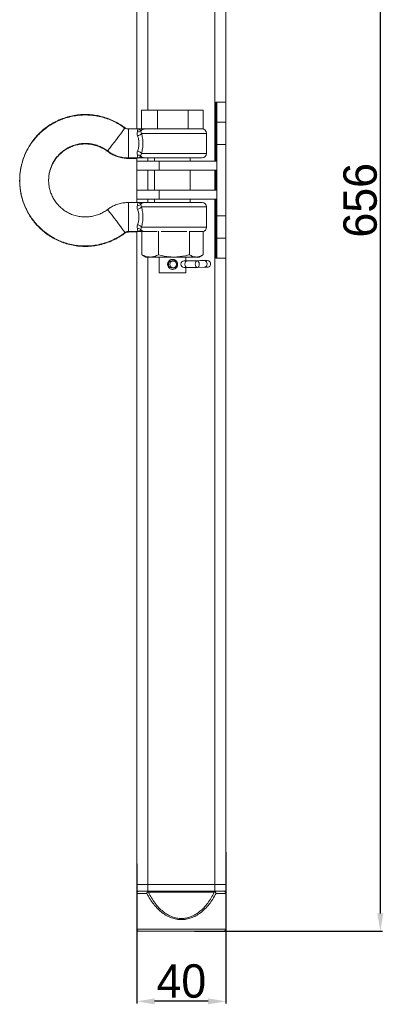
# Model space of a CAD drawing. Header units: millimetres. Extents: x -1479 to 29, y -206 to 677.
# Tile 1 of 7: x -1479 to -1316, y -206 to 236. Entities that reach past the tile are written whole.
import ezdxf

# ---------------------------------------------------------------- set-up
doc = ezdxf.new("R2010")
doc.units = ezdxf.units.MM
doc.header["$PDSIZE"] = -1
doc.dimstyles.new('ISO-25', dxfattribs={"dimtxt": 2.5, "dimasz": 2.5, "dimexe": 1.25, "dimexo": 0.625, "dimtad": 1, "dimtxsty": 'Standard', "dimcen": 2.5, "dimadec": 0, "dimazin": 0, "dimtfac": 1, "dimtmove": 0, "dimatfit": 3, "dimfxl": 0, "dimarcsym": 0})

# ---------------------------------------------------------------- blocks, each defined once
blk = doc.blocks.new('*D5')
at = {"color": 0, "lineweight": -2}
for p, q in [((-1394.99, 482.48), (-1316.42, 482.48)), ((-1317.42, -165.52), (-1317.42, 474.48)), ((-1400.87, -173.52), (-1316.42, -173.52))]:
    blk.add_line(p, q, dxfattribs=at)
at = {"color": 0}
for points in [[(-1318.75, 474.48), (-1316.08, 474.48), (-1317.42, 482.48)], [(-1318.75, -165.52), (-1316.08, -165.52), (-1317.42, -173.52)]]:
    blk.add_solid(points, dxfattribs=at)
at = {"layer": 'Defpoints', "color": 0}
for p in [(-1395.99, 482.48), (-1317.42, 482.48), (-1401.87, -173.52)]:
    blk.add_point(p, dxfattribs=at)
at = {"color": 0, "insert": (-1326.44, 154.48), "char_height": 15, "attachment_point": 5, "rotation": 90}
blk.add_mtext('656', dxfattribs=at)
blk = doc.blocks.new('*D6')
at = {"color": 0, "lineweight": -2}
for p, q in [((-1386.82, -138.1), (-1386.82, -205.96)), ((-1426.82, -143.21), (-1426.82, -205.96)), ((-1394.82, -204.96), (-1418.82, -204.96))]:
    blk.add_line(p, q, dxfattribs=at)
at = {"color": 0}
for points in [[(-1418.82, -203.63), (-1418.82, -206.3), (-1426.82, -204.96)], [(-1394.82, -203.63), (-1394.82, -206.3), (-1386.82, -204.96)]]:
    blk.add_solid(points, dxfattribs=at)
at = {"layer": 'Defpoints', "color": 0}
for p in [(-1386.82, -137.1), (-1426.82, -142.21), (-1426.82, -204.96)]:
    blk.add_point(p, dxfattribs=at)
at = {"color": 0, "insert": (-1406.82, -195.94), "char_height": 15, "attachment_point": 5}
blk.add_mtext('40', dxfattribs=at)

msp = doc.modelspace()

# ---------------------------------------------------------------- linework, layer by layer
at = {"color": 7, "linetype": 'Continuous', "lineweight": 15}
for p, q in [((-1426.82, 479.48), (-1426.82, 186.48)), ((-1386.82, 479.48), (-1386.82, 198.48)), ((-1424.67, 186.48), (-1424.67, 194.98)), ((-1417.6, 194.98), (-1424.67, 194.98)), ((-1417.6, 186.48), (-1417.6, 194.98)), ((-1403.75, 194.98), (-1417.6, 194.98)), ((-1403.75, 186.48), (-1403.75, 194.98)), ((-1396.96, 194.98), (-1403.75, 194.98)), ((-1396.96, 186.48), (-1396.96, 194.98)), ((-1391.32, 198.48), (-1390.82, 198.48)), ((-1391.32, 171.98), (-1391.32, 198.48)), ((-1386.82, 198.48), (-1390.82, 198.48)), ((-1390.82, 198.48), (-1390.82, 189.48)), ((-1386.82, 198.48), (-1386.82, 189.48)), ((-1426.17, 186.48), (-1430.63, 186.48)), ((-1417.6, 186.48), (-1423.3, 186.48)), ((-1403.75, 186.48), (-1417.6, 186.48)), ((-1396.96, 186.48), (-1403.75, 186.48)), ((-1386.82, 189.48), (-1390.82, 189.48)), ((-1390.82, 189.48), (-1390.82, 179.48)), ((-1386.82, 189.48), (-1386.82, 179.48)), ((-1395.47, 175.48), (-1395.47, 184.48)), ((-1386.82, 179.48), (-1390.82, 179.48)), ((-1390.82, 179.48), (-1390.82, 147.48)), ((-1386.82, 179.48), (-1386.82, 147.48)), ((-1430.64, 173.26), (-1426.82, 173.26)), ((-1430.63, 173.48), (-1426.17, 173.48)), ((-1426.82, 173.48), (-1426.82, 171.98)), ((-1418.82, 173.48), (-1418.82, 171.98)), ((-1402.82, 171.98), (-1402.82, 173.48)), ((-1426.82, 167.98), (-1426.82, 171.98)), ((-1416.82, 171.98), (-1426.82, 171.98)), ((-1416.82, 167.98), (-1426.82, 167.98)), ((-1426.82, 167.98), (-1426.82, 158.98)), ((-1418.82, 167.98), (-1418.82, 158.98)), ((-1416.82, 167.98), (-1416.82, 171.98)), ((-1390.82, 171.98), (-1416.82, 171.98)), ((-1390.82, 167.98), (-1416.82, 167.98)), ((-1402.82, 158.98), (-1402.82, 167.98)), ((-1391.32, 158.98), (-1391.32, 167.98)), ((-1390.82, 167.98), (-1390.82, 171.98)), ((-1426.82, 154.98), (-1426.82, 158.98)), ((-1416.82, 158.98), (-1426.82, 158.98)), ((-1416.82, 154.98), (-1426.82, 154.98)), ((-1426.82, 154.98), (-1426.82, 153.48)), ((-1418.82, 154.98), (-1418.82, 153.48)), ((-1416.82, 154.98), (-1416.82, 158.98)), ((-1390.82, 158.98), (-1416.82, 158.98)), ((-1390.82, 154.98), (-1416.82, 154.98)), ((-1402.82, 153.48), (-1402.82, 154.98)), ((-1391.32, 128.48), (-1391.32, 154.98)), ((-1390.82, 154.98), (-1390.82, 158.98)), ((-1426.17, 153.48), (-1430.63, 153.48)), ((-1395.47, 142.48), (-1395.47, 151.48)), ((-1386.82, 147.48), (-1390.82, 147.48)), ((-1390.82, 147.48), (-1390.82, 137.49)), ((-1386.82, 147.48), (-1386.82, 137.49)), ((-1430.64, 140.26), (-1426.82, 140.26)), ((-1430.63, 140.48), (-1426.17, 140.48)), ((-1426.82, 140.48), (-1426.82, -152.52)), ((-1424.65, 140.48), (-1424.65, 130.07)), ((-1417.06, 140.55), (-1417.06, 130.07)), ((-1403.23, 140.55), (-1403.23, 130.07)), ((-1396.98, 140.54), (-1396.98, 130.07)), ((-1386.82, 137.49), (-1390.82, 137.49)), ((-1390.82, 137.49), (-1390.82, 128.48)), ((-1386.82, 137.49), (-1386.82, 128.48)), ((-1424.65, 130.07), (-1424.26, 129.87)), ((-1424.28, 129.84), (-1422.82, 129)), ((-1420.86, 129), (-1422.82, 129)), ((-1410.14, 129), (-1420.86, 129)), ((-1418.82, 129), (-1418.82, 128.98)), ((-1418.82, 128.98), (-1410.72, 128.98)), ((-1416.82, 128.98), (-1416.82, 121.98)), ((-1410.72, 128.98), (-1402.82, 128.98)), ((-1400.11, 129), (-1410.14, 129)), ((-1404.82, 127.3), (-1404.82, 128.98)), ((-1402.82, 128.98), (-1402.82, 129)), ((-1398.82, 129), (-1400.11, 129)), ((-1398.82, 129), (-1397.36, 129.84)), ((-1390.82, 128.48), (-1391.32, 128.48)), ((-1386.82, 128.48), (-1390.82, 128.48)), ((-1386.82, 128.48), (-1386.82, -152.52)), ((-1410.49, 127.23), (-1411.16, 127.23)), ((-1411.16, 124.23), (-1410.49, 124.23)), ((-1401.98, 127.34), (-1405.43, 127.3)), ((-1396.54, 127.41), (-1404.82, 127.31)), ((-1401.98, 127.34), (-1404.82, 127.31)), ((-1404.82, 121.98), (-1404.82, 124.3)), ((-1399.69, 127.36), (-1404.35, 127.31)), ((-1404.32, 124.31), (-1399.66, 124.36)), ((-1401.74, 127.34), (-1401.82, 127.34)), ((-1399.58, 124.37), (-1396.5, 124.41)), ((-1395.15, 124.43), (-1395.14, 124.43)), ((-1416.82, 121.98), (-1410.75, 121.98)), ((-1410.75, 121.98), (-1404.82, 121.98)), ((-1426.82, -155.52), (-1426.82, -152.52)), ((-1426.82, -152.52), (-1421.82, -152.52)), ((-1421.82, -152.52), (-1421.82, -155.52)), ((-1391.82, -152.52), (-1421.82, -152.52)), ((-1406.82, -152.52), (-1421.82, -152.52)), ((-1391.82, -152.52), (-1406.82, -152.52)), ((-1391.82, -155.52), (-1391.82, -152.52)), ((-1391.82, -152.52), (-1386.82, -152.52)), ((-1386.82, -152.52), (-1386.82, -155.52)), ((-1421.82, -155.52), (-1426.82, -155.52)), ((-1426.82, -156.52), (-1426.82, -172.52)), ((-1421.94, -155.82), (-1421.6, -156)), ((-1391.82, -155.52), (-1421.82, -155.52)), ((-1421.6, -156), (-1392.03, -156)), ((-1392.03, -156), (-1391.69, -155.82)), ((-1386.82, -155.52), (-1391.82, -155.52)), ((-1386.82, -172.52), (-1386.82, -156.52)), ((-1425.31, -173.52), (-1388.32, -173.52))]:
    msp.add_line(p, q, dxfattribs=at)
at = {"color": 8, "linetype": 'Continuous', "lineweight": 15}
for p, q in [((-1421.82, 479.48), (-1421.82, 194.98)), ((-1391.82, 479.48), (-1391.82, 171.98)), ((-1395.47, 184.48), (-1424.7, 184.48)), ((-1395.47, 175.48), (-1424.7, 175.48)), ((-1421.82, 173.48), (-1421.82, 171.98)), ((-1421.82, 167.98), (-1421.82, 158.98)), ((-1391.82, 167.98), (-1391.82, 158.98)), ((-1421.82, 154.98), (-1421.82, 153.48)), ((-1391.82, 154.98), (-1391.82, -152.52)), ((-1395.47, 151.48), (-1424.7, 151.48)), ((-1395.47, 142.48), (-1424.7, 142.48)), ((-1421.82, 129), (-1421.82, -152.52)), ((-1422.38, -156.52), (-1426.82, -156.52)), ((-1386.82, -156.52), (-1391.26, -156.52)), ((-1426.82, -172.52), (-1406.82, -172.52)), ((-1406.82, -172.52), (-1386.82, -172.52))]:
    msp.add_line(p, q, dxfattribs=at)
at = {"color": 7, "linetype": 'Continuous', "lineweight": 15, "flags": 128}
for points in [[(-1409.32, 127.26), (-1409.43, 127.26), (-1410.38, 127.24), (-1410.97, 127.24), (-1411.17, 127.23)], [(-1410.31, 124.24), (-1409.39, 124.26), (-1409.34, 124.26)], [(-1404.35, 127.31), (-1404.62, 127.31), (-1404.87, 127.3), (-1405.08, 127.3), (-1405.26, 127.3), (-1405.4, 127.3), (-1405.5, 127.3), (-1405.56, 127.29), (-1405.58, 127.29)], [(-1405.54, 124.29), (-1405.52, 124.29), (-1405.46, 124.3), (-1405.36, 124.3), (-1405.22, 124.3), (-1405.04, 124.3), (-1404.83, 124.3), (-1404.59, 124.31), (-1404.32, 124.31)], [(-1395.38, 127.42), (-1395.97, 127.42), (-1396.92, 127.41), (-1398.19, 127.39), (-1399.7, 127.37), (-1401.39, 127.35), (-1403.17, 127.33), (-1404.82, 127.31)], [(-1398.79, 125.88), (-1398.85, 125.3), (-1399.04, 124.81), (-1399.32, 124.48), (-1399.66, 124.36), (-1400, 124.47), (-1400.29, 124.8), (-1400.49, 125.28), (-1400.56, 125.85), (-1400.5, 126.43), (-1400.31, 126.92), (-1400.03, 127.25), (-1399.69, 127.36), (-1399.35, 127.25), (-1399.06, 126.93), (-1398.86, 126.45), (-1398.79, 125.88)], [(-1395.38, 127.42), (-1395.18, 127.43), (-1395.2, 127.43), (-1395.26, 127.42), (-1395.37, 127.42), (-1395.52, 127.42), (-1395.72, 127.42), (-1395.95, 127.42), (-1396.23, 127.41), (-1396.54, 127.41)], [(-1396.5, 124.41), (-1396.19, 124.41), (-1395.92, 124.42), (-1395.68, 124.42), (-1395.49, 124.42), (-1395.34, 124.42), (-1395.23, 124.43), (-1395.16, 124.43), (-1395.14, 124.43)]]:
    msp.add_lwpolyline(points, dxfattribs=at)
at = {"color": 8, "linetype": 'Continuous', "lineweight": 15, "flags": 128}
for points in [[(-1405.22, 125.8), (-1405.16, 126.37), (-1404.97, 126.86), (-1404.69, 127.19), (-1404.35, 127.31), (-1404.35, 127.31)], [(-1404.32, 124.31), (-1404.66, 124.42), (-1404.95, 124.74), (-1405.15, 125.22), (-1405.22, 125.8)], [(-1401.98, 127.34), (-1401.98, 127.34), (-1401.9, 127.34)]]:
    msp.add_lwpolyline(points, dxfattribs=at)
at = {"color": 7, "linetype": 'Continuous', "lineweight": 15}
msp.add_circle((-1410.49, 125.73), 1.5, dxfattribs=at)
at = {"color": 8, "linetype": 'Continuous', "lineweight": 15}
for centre, radius, start, end in [((-1628.9, 328), 242.06, 321.2942, 324.3717), ((-1627.18, 179.98), 196.65, 358.1061, 1.8944), ((-1631.76, -3.21), 245.66, 35.6515, 38.6838), ((-1627.44, 146.98), 196.92, 358.1088, 1.892), ((-1411.16, 125.73), 1.5, 90.0134, 180.6814), ((-1411.16, 125.73), 1.5, 180.6881, 269.998), ((-1396.65, 126.04), 1.38, 355.2455, 85.508), ((-1396.66, 125.79), 1.39, 276.5138, 5.5133)]:
    msp.add_arc(centre, radius, start, end, dxfattribs=at)
at = {"color": 7, "linetype": 'Continuous', "lineweight": 15}
for centre, radius, start, end in [((-1397.47, 184.48), 2, 0, 90), ((-1397.47, 175.48), 2, 270, 0), ((-1397.47, 151.48), 2, 0, 90), ((-1397.47, 142.48), 2, 272.6306, 0), ((-1411.16, 125.73), 1.5, 90.6899, 270.6898), ((-1410.89, 125.73), 2.25, 269.9293, 90.0707), ((-1405.56, 125.79), 1.5, 90.6899, 270.6898), ((-1404.61, 57.6), 69.7, 90.6693, 90.794), ((-1401.06, 51.07), 76.28, 90.5751, 90.6962), ((-1403.34, 238.77), 111.44, 270.7039, 270.7819), ((-1395.16, 125.93), 1.5, 270.6895, 90.6902), ((-1425.82, -156.52), 1, 90, 180), ((-1387.82, -156.52), 1, 0, 90), ((-1425.82, -172.52), 1, 180, 270), ((-1387.82, -172.52), 1, 270, 0)]:
    msp.add_arc(centre, radius, start, end, dxfattribs=at)
for points, knots in [([(-1432.15, 186.76), (-1432.86, 187.28), (-1434.35, 188.36), (-1436.8, 189.71), (-1439.47, 190.89), (-1442.27, 191.79), (-1445.18, 192.42), (-1448.17, 192.76), (-1451.2, 192.79), (-1454.26, 192.5), (-1457.31, 191.89), (-1460.31, 190.95), (-1463.12, 189.73), (-1465.72, 188.26), (-1468.08, 186.61), (-1470.27, 184.73), (-1472.25, 182.66), (-1474.02, 180.42), (-1475.56, 178.03), (-1476.84, 175.55), (-1477.85, 173.03), (-1478.57, 170.64), (-1479.02, 168.52), (-1479.3, 166.55), (-1479.45, 164.84), (-1479.46, 163.7), (-1479.47, 163.26)], [0, 0, 0, 0, 0.040112, 0.084007, 0.128423, 0.173337, 0.21873, 0.2646, 0.310949, 0.357791, 0.405153, 0.453076, 0.50162, 0.54566, 0.589644, 0.633544, 0.677328, 0.720936, 0.764268, 0.80712, 0.849023, 0.888606, 0.921331, 0.947991, 0.979859, 1, 1, 1, 1]), ([(-1432.15, 186.98), (-1432.86, 187.5), (-1434.34, 188.57), (-1436.8, 189.93), (-1439.47, 191.1), (-1442.27, 192.01), (-1445.17, 192.64), (-1448.16, 192.98), (-1451.2, 193.01), (-1454.26, 192.72), (-1457.31, 192.11), (-1460.31, 191.17), (-1463.12, 189.95), (-1465.72, 188.48), (-1468.08, 186.83), (-1470.26, 184.95), (-1472.25, 182.88), (-1474.02, 180.64), (-1475.55, 178.25), (-1476.83, 175.77), (-1477.85, 173.24), (-1478.56, 170.85), (-1479.01, 168.74), (-1479.3, 166.77), (-1479.44, 165.06), (-1479.46, 163.92), (-1479.46, 163.48)], [0, 0, 0, 0, 0.040113, 0.084007, 0.128423, 0.173336, 0.21873, 0.264598, 0.310947, 0.357789, 0.405151, 0.453074, 0.501618, 0.545659, 0.589642, 0.633543, 0.677326, 0.720935, 0.764267, 0.807119, 0.849022, 0.888605, 0.921331, 0.94799, 0.979859, 1, 1, 1, 1]), ([(-1430.64, 186.51), (-1430.72, 186.5), (-1431.11, 186.47), (-1431.66, 186.64), (-1432.01, 186.93), (-1432.13, 187.02)], [0, 0, 0, 0, 0.152529, 0.727243, 1, 1, 1, 1]), ([(-1426.59, 185.2), (-1426.54, 185.39), (-1426.45, 185.77), (-1426.42, 186.33), (-1426.27, 186.42), (-1426.17, 186.48)], [0, 0, 0, 0, 0.248834, 0.498938, 1, 1, 1, 1]), ([(-1426.59, 185.2), (-1426.25, 185.2), (-1425.64, 185.2), (-1425.21, 185.51), (-1425.03, 185.64)], [0, 0, 0, 0, 0.558986, 1, 1, 1, 1]), ([(-1425.03, 185.64), (-1425.26, 185.88), (-1425.69, 186.33), (-1426.02, 186.43), (-1426.17, 186.48)], [0, 0, 0, 0, 0.543857, 1, 1, 1, 1]), ([(-1423.48, 186.48), (-1423.7, 186.48), (-1424.15, 186.48), (-1425.2, 186.48), (-1425.85, 186.48), (-1426.17, 186.48)], [0, 0, 0, 0, 0.324632, 0.666613, 1, 1, 1, 1]), ([(-1423.48, 186.48), (-1423.63, 186.47), (-1423.93, 186.45), (-1424.36, 186.28), (-1424.74, 186.01), (-1424.93, 185.77), (-1425.03, 185.64)], [0, 0, 0, 0, 0.25, 0.499989, 0.749994, 1, 1, 1, 1]), ([(-1424.7, 184.48), (-1424.8, 184.7), (-1425, 185.16), (-1425.02, 185.48), (-1425.03, 185.64)], [0, 0, 0, 0, 0.486199, 1, 1, 1, 1]), ([(-1403.92, 186.48), (-1404.05, 186.48), (-1404.81, 186.48), (-1406.39, 186.48), (-1408.58, 186.48), (-1410.85, 186.48), (-1413.18, 186.48), (-1415.51, 186.48), (-1417.73, 186.48), (-1419.71, 186.48), (-1421.36, 186.48), (-1422.66, 186.48), (-1423.21, 186.48), (-1423.48, 186.48)], [0, 0, 0, 0, 0.019412, 0.11718, 0.21044, 0.303701, 0.401469, 0.502491, 0.60522, 0.707951, 0.808971, 0.906739, 1, 1, 1, 1]), ([(-1397.47, 186.48), (-1397.5, 186.48), (-1397.55, 186.48), (-1398.14, 186.48), (-1399.12, 186.48), (-1400.52, 186.48), (-1402.02, 186.48), (-1403.14, 186.48), (-1403.57, 186.48)], [0, 0, 0, 0, 0.16613, 0.340288, 0.520242, 0.703241, 0.88624, 1, 1, 1, 1]), ([(-1426.53, 183.42), (-1426.62, 183.76), (-1426.81, 184.42), (-1426.66, 184.94), (-1426.59, 185.2)], [0, 0, 0, 0, 0.500217, 1, 1, 1, 1]), ([(-1426.53, 183.42), (-1426.31, 183.48), (-1425.87, 183.6), (-1425.33, 183.88), (-1424.93, 184.18), (-1424.78, 184.38), (-1424.7, 184.48)], [0, 0, 0, 0, 0.279783, 0.559557, 0.779762, 1, 1, 1, 1]), ([(-1426.53, 176.54), (-1426.35, 177.07), (-1426, 178.13), (-1425.8, 179.98), (-1426, 181.84), (-1426.35, 182.89), (-1426.53, 183.42)], [0, 0, 0, 0, 0.251543, 0.500001, 0.748458, 1, 1, 1, 1]), ([(-1424.7, 175.48), (-1424.54, 176.18), (-1424.22, 177.59), (-1424.05, 179.98), (-1424.22, 182.37), (-1424.54, 183.78), (-1424.7, 184.48)], [0, 0, 0, 0, 0.247692, 0.500002, 0.752316, 1, 1, 1, 1]), ([(-1466.47, 163.26), (-1466.44, 164.03), (-1466.4, 165.12), (-1466.12, 166.71), (-1465.78, 168.06), (-1465.22, 169.63), (-1464.46, 171.23), (-1463.47, 172.81), (-1462.26, 174.33), (-1460.84, 175.73), (-1459.21, 176.98), (-1457.4, 178.05), (-1455.43, 178.89), (-1453.32, 179.47), (-1451.11, 179.78), (-1448.84, 179.78), (-1446.55, 179.46), (-1444.36, 178.84), (-1442.33, 177.93), (-1440.89, 177.11), (-1440.18, 176.52), (-1440.02, 176.39)], [0, 0, 0, 0, 0.0629752, 0.08894, 0.1320568, 0.1770874, 0.2256417, 0.2766128, 0.3295697, 0.3841784, 0.4402113, 0.4975137, 0.555987, 0.6155731, 0.6762544, 0.7380515, 0.8010262, 0.8652973, 0.9241975, 0.9829607, 1, 1, 1, 1]), ([(-1466.46, 163.48), (-1466.43, 164.25), (-1466.39, 165.34), (-1466.12, 166.93), (-1465.78, 168.28), (-1465.22, 169.85), (-1464.45, 171.45), (-1463.47, 173.03), (-1462.26, 174.54), (-1460.84, 175.95), (-1459.21, 177.2), (-1457.4, 178.27), (-1455.42, 179.1), (-1453.32, 179.69), (-1451.11, 179.99), (-1448.84, 180), (-1446.55, 179.68), (-1444.36, 179.06), (-1442.33, 178.15), (-1440.89, 177.33), (-1440.18, 176.74), (-1440.02, 176.61)], [0, 0, 0, 0, 0.062974, 0.088938, 0.132053, 0.177083, 0.225635, 0.276605, 0.32956, 0.384167, 0.440198, 0.497501, 0.555972, 0.615559, 0.676242, 0.738039, 0.801015, 0.865289, 0.92419, 0.982954, 1, 1, 1, 1]), ([(-1439.98, 176.65), (-1439.62, 176.38), (-1438.73, 175.7), (-1437.1, 174.86), (-1435.16, 174.1), (-1433.08, 173.65), (-1431.55, 173.45), (-1430.73, 173.5), (-1430.64, 173.5)], [0, 0, 0, 0, 0.133519, 0.336449, 0.54367, 0.755009, 0.970455, 1, 1, 1, 1]), ([(-1439.98, 176.44), (-1439.63, 176.16), (-1438.73, 175.48), (-1437.11, 174.64), (-1435.16, 173.88), (-1433.08, 173.43), (-1431.55, 173.23), (-1430.74, 173.28), (-1430.64, 173.28)], [0, 0, 0, 0, 0.133511, 0.336444, 0.543664, 0.755006, 0.970453, 1, 1, 1, 1]), ([(-1426.59, 174.77), (-1426.66, 175.03), (-1426.81, 175.54), (-1426.62, 176.21), (-1426.53, 176.54)], [0, 0, 0, 0, 0.499773, 1, 1, 1, 1]), ([(-1426.17, 173.48), (-1426.26, 173.54), (-1426.43, 173.66), (-1426.53, 174.4), (-1426.59, 174.77)], [0, 0, 0, 0, 0.501944, 1, 1, 1, 1]), ([(-1426.59, 174.77), (-1426.25, 174.77), (-1425.64, 174.77), (-1425.21, 174.46), (-1425.03, 174.32)], [0, 0, 0, 0, 0.558982, 1, 1, 1, 1]), ([(-1426.53, 176.54), (-1426.31, 176.49), (-1425.87, 176.37), (-1425.33, 176.09), (-1424.93, 175.79), (-1424.78, 175.58), (-1424.7, 175.48)], [0, 0, 0, 0, 0.279782, 0.559559, 0.779757, 1, 1, 1, 1]), ([(-1426.17, 173.48), (-1426.02, 173.53), (-1425.69, 173.64), (-1425.26, 174.08), (-1425.03, 174.32)], [0, 0, 0, 0, 0.456145, 1, 1, 1, 1]), ([(-1426.17, 173.48), (-1425.85, 173.48), (-1425.2, 173.48), (-1424.15, 173.48), (-1423.7, 173.48), (-1423.48, 173.48)], [0, 0, 0, 0, 0.333338, 0.675354, 1, 1, 1, 1]), ([(-1425.03, 174.32), (-1425.02, 174.49), (-1425, 174.81), (-1424.8, 175.26), (-1424.7, 175.48)], [0, 0, 0, 0, 0.513801, 1, 1, 1, 1]), ([(-1425.03, 174.32), (-1424.93, 174.2), (-1424.74, 173.95), (-1424.36, 173.69), (-1423.93, 173.52), (-1423.63, 173.49), (-1423.48, 173.48)], [0, 0, 0, 0, 0.249996, 0.500003, 0.749998, 1, 1, 1, 1]), ([(-1423.48, 173.48), (-1423.21, 173.48), (-1422.66, 173.48), (-1421.36, 173.48), (-1419.71, 173.48), (-1417.73, 173.48), (-1415.51, 173.48), (-1413.18, 173.48), (-1410.85, 173.48), (-1408.58, 173.48), (-1406.38, 173.48), (-1404.25, 173.48), (-1402.25, 173.48), (-1400.51, 173.48), (-1399.12, 173.48), (-1398.14, 173.48), (-1397.55, 173.48), (-1397.5, 173.48), (-1397.47, 173.48)], [0, 0, 0, 0, 0.059059, 0.120972, 0.184944, 0.25, 0.315055, 0.379028, 0.440941, 0.5, 0.559058, 0.620971, 0.684944, 0.75, 0.815055, 0.879028, 0.940941, 1, 1, 1, 1]), ([(-1479.46, 163.48), (-1479.43, 162.45), (-1479.39, 160.99), (-1479.11, 158.84), (-1478.77, 157.01), (-1478.21, 154.86), (-1477.43, 152.64), (-1476.43, 150.38), (-1475.2, 148.13), (-1473.73, 145.94), (-1472.03, 143.84), (-1470.11, 141.87), (-1467.97, 140.06), (-1465.64, 138.44), (-1463.13, 137.03), (-1460.47, 135.86), (-1457.67, 134.95), (-1454.76, 134.32), (-1451.77, 133.99), (-1448.73, 133.96), (-1445.67, 134.24), (-1442.63, 134.85), (-1439.63, 135.79), (-1436.81, 137.03), (-1434.3, 138.42), (-1432.84, 139.49), (-1432.15, 139.99)], [0, 0, 0, 0, 0.047512, 0.066921, 0.099156, 0.13274, 0.168875, 0.20672, 0.245937, 0.286262, 0.327508, 0.369541, 0.412261, 0.455594, 0.499488, 0.543904, 0.588816, 0.63421, 0.680078, 0.726426, 0.773267, 0.820629, 0.868551, 0.917096, 0.961135, 1, 1, 1, 1]), ([(-1440.02, 150.36), (-1440.25, 150.17), (-1441.04, 149.55), (-1442.54, 148.71), (-1444.51, 147.86), (-1446.61, 147.28), (-1448.82, 146.97), (-1451.09, 146.97), (-1453.38, 147.28), (-1455.57, 147.91), (-1457.61, 148.81), (-1459.45, 149.93), (-1461.13, 151.27), (-1462.6, 152.81), (-1463.86, 154.5), (-1464.86, 156.28), (-1465.57, 158.02), (-1466.02, 159.58), (-1466.3, 161.05), (-1466.44, 162.32), (-1466.46, 163.16), (-1466.46, 163.48)], [0, 0, 0, 0, 0.024648, 0.081947, 0.140416, 0.2, 0.260679, 0.322473, 0.385445, 0.449715, 0.508614, 0.567374, 0.625918, 0.68411, 0.741685, 0.79803, 0.851335, 0.895114, 0.930875, 0.973742, 1, 1, 1, 1]), ([(-1479.47, 163.26), (-1479.44, 162.23), (-1479.4, 160.77), (-1479.12, 158.62), (-1478.78, 156.79), (-1478.21, 154.64), (-1477.44, 152.42), (-1476.44, 150.16), (-1475.2, 147.91), (-1473.73, 145.72), (-1472.03, 143.62), (-1470.11, 141.65), (-1467.97, 139.84), (-1465.64, 138.22), (-1463.13, 136.81), (-1460.47, 135.64), (-1457.67, 134.74), (-1454.76, 134.11), (-1451.77, 133.77), (-1448.73, 133.74), (-1445.67, 134.02), (-1442.63, 134.64), (-1439.63, 135.57), (-1436.82, 136.81), (-1434.3, 138.2), (-1432.84, 139.27), (-1432.15, 139.77)], [0, 0, 0, 0, 0.047512, 0.06692, 0.099155, 0.132739, 0.168875, 0.206719, 0.245937, 0.286261, 0.327508, 0.369541, 0.412261, 0.455595, 0.49949, 0.543906, 0.588819, 0.634213, 0.680081, 0.72643, 0.773272, 0.820634, 0.868557, 0.9171, 0.961141, 1, 1, 1, 1]), ([(-1430.63, 153.47), (-1431.27, 153.45), (-1432.66, 153.42), (-1434.78, 152.97), (-1436.87, 152.22), (-1438.63, 151.33), (-1439.58, 150.61), (-1439.98, 150.31)], [0, 0, 0, 0, 0.19015, 0.414424, 0.64386, 0.851536, 1, 1, 1, 1]), ([(-1426.53, 150.42), (-1426.62, 150.76), (-1426.81, 151.42), (-1426.66, 151.94), (-1426.59, 152.2)], [0, 0, 0, 0, 0.500217, 1, 1, 1, 1]), ([(-1426.59, 152.2), (-1426.54, 152.39), (-1426.45, 152.77), (-1426.42, 153.33), (-1426.27, 153.42), (-1426.17, 153.48)], [0, 0, 0, 0, 0.248831, 0.498938, 1, 1, 1, 1]), ([(-1426.59, 152.2), (-1426.25, 152.2), (-1425.64, 152.2), (-1425.21, 152.51), (-1425.03, 152.64)], [0, 0, 0, 0, 0.558981, 1, 1, 1, 1]), ([(-1426.53, 150.42), (-1426.31, 150.48), (-1425.87, 150.6), (-1425.33, 150.88), (-1424.93, 151.18), (-1424.78, 151.38), (-1424.7, 151.48)], [0, 0, 0, 0, 0.2797793, 0.5595581, 0.7797628, 1, 1, 1, 1]), ([(-1426.53, 143.54), (-1426.35, 144.07), (-1426, 145.13), (-1425.8, 146.98), (-1426, 148.84), (-1426.35, 149.89), (-1426.53, 150.42)], [0, 0, 0, 0, 0.2515458, 0.4999991, 0.7484554, 1, 1, 1, 1]), ([(-1425.03, 152.64), (-1425.26, 152.88), (-1425.69, 153.33), (-1426.02, 153.43), (-1426.17, 153.48)], [0, 0, 0, 0, 0.543857, 1, 1, 1, 1]), ([(-1423.48, 153.48), (-1423.7, 153.48), (-1424.15, 153.48), (-1425.2, 153.48), (-1425.85, 153.48), (-1426.17, 153.48)], [0, 0, 0, 0, 0.324624, 0.666606, 1, 1, 1, 1]), ([(-1423.48, 153.48), (-1423.63, 153.47), (-1423.93, 153.45), (-1424.36, 153.28), (-1424.74, 153.01), (-1424.93, 152.77), (-1425.03, 152.64)], [0, 0, 0, 0, 0.250001, 0.499996, 0.749993, 1, 1, 1, 1]), ([(-1424.7, 151.48), (-1424.8, 151.7), (-1425, 152.16), (-1425.02, 152.48), (-1425.03, 152.64)], [0, 0, 0, 0, 0.486199, 1, 1, 1, 1]), ([(-1424.7, 142.48), (-1424.54, 143.18), (-1424.22, 144.59), (-1424.05, 146.98), (-1424.22, 149.37), (-1424.54, 150.78), (-1424.7, 151.48)], [0, 0, 0, 0, 0.247689, 0.499999, 0.752313, 1, 1, 1, 1]), ([(-1397.47, 153.48), (-1397.5, 153.48), (-1397.55, 153.48), (-1398.14, 153.48), (-1399.12, 153.48), (-1400.51, 153.48), (-1402.25, 153.48), (-1404.25, 153.48), (-1406.38, 153.48), (-1408.58, 153.48), (-1410.85, 153.48), (-1413.18, 153.48), (-1415.51, 153.48), (-1417.73, 153.48), (-1419.71, 153.48), (-1421.36, 153.48), (-1422.66, 153.48), (-1423.21, 153.48), (-1423.48, 153.48)], [0, 0, 0, 0, 0.0590588, 0.1209715, 0.1849446, 0.2500001, 0.3150555, 0.3790288, 0.4409416, 0.4999998, 0.5590586, 0.6209716, 0.6849452, 0.75, 0.8150558, 0.8790284, 0.9409414, 1, 1, 1, 1]), ([(-1426.59, 141.77), (-1426.66, 142.03), (-1426.81, 142.54), (-1426.62, 143.21), (-1426.53, 143.54)], [0, 0, 0, 0, 0.499782, 1, 1, 1, 1]), ([(-1426.17, 140.48), (-1426.26, 140.54), (-1426.43, 140.66), (-1426.53, 141.4), (-1426.59, 141.77)], [0, 0, 0, 0, 0.501945, 1, 1, 1, 1]), ([(-1426.59, 141.77), (-1426.25, 141.77), (-1425.64, 141.77), (-1425.21, 141.46), (-1425.03, 141.32)], [0, 0, 0, 0, 0.558981, 1, 1, 1, 1]), ([(-1426.53, 143.54), (-1426.31, 143.49), (-1425.87, 143.37), (-1425.33, 143.09), (-1424.93, 142.79), (-1424.78, 142.58), (-1424.7, 142.48)], [0, 0, 0, 0, 0.279783, 0.559557, 0.779762, 1, 1, 1, 1]), ([(-1425.03, 141.32), (-1425.02, 141.49), (-1425, 141.81), (-1424.8, 142.26), (-1424.7, 142.48)], [0, 0, 0, 0, 0.513801, 1, 1, 1, 1]), ([(-1432.13, 139.96), (-1432.06, 140.02), (-1431.79, 140.24), (-1431.27, 140.45), (-1430.82, 140.45), (-1430.63, 140.45)], [0, 0, 0, 0, 0.177407, 0.641314, 1, 1, 1, 1]), ([(-1432.13, 139.74), (-1432.06, 139.8), (-1431.79, 140.02), (-1431.27, 140.23), (-1430.82, 140.23), (-1430.63, 140.24)], [0, 0, 0, 0, 0.178175, 0.641978, 1, 1, 1, 1]), ([(-1426.17, 140.48), (-1426.02, 140.53), (-1425.69, 140.64), (-1425.26, 141.08), (-1425.03, 141.32)], [0, 0, 0, 0, 0.456145, 1, 1, 1, 1]), ([(-1426.17, 140.48), (-1425.85, 140.48), (-1425.2, 140.48), (-1424.15, 140.48), (-1423.7, 140.48), (-1423.48, 140.48)], [0, 0, 0, 0, 0.333338, 0.675354, 1, 1, 1, 1]), ([(-1425.03, 141.32), (-1424.93, 141.2), (-1424.74, 140.95), (-1424.36, 140.69), (-1423.93, 140.52), (-1423.63, 140.49), (-1423.48, 140.48)], [0, 0, 0, 0, 0.250007, 0.500004, 0.749999, 1, 1, 1, 1]), ([(-1423.48, 140.48), (-1423.21, 140.48), (-1422.66, 140.48), (-1421.36, 140.48), (-1419.69, 140.48), (-1418.41, 140.48), (-1417.66, 140.48), (-1417.65, 140.48)], [0, 0, 0, 0, 0.235232, 0.481833, 0.736638, 0.995756, 1, 1, 1, 1]), ([(-1415.97, 140.48), (-1415.8, 140.48), (-1414.92, 140.48), (-1413.17, 140.48), (-1410.86, 140.48), (-1408.58, 140.48), (-1406.39, 140.48), (-1404.96, 140.48), (-1404.3, 140.48), (-1404.3, 140.48)], [0, 0, 0, 0, 0.045315, 0.244958, 0.43817, 0.622476, 0.806779, 0.999991, 1, 1, 1, 1]), ([(-1402.82, 140.48), (-1402.65, 140.48), (-1401.79, 140.48), (-1400.53, 140.48), (-1399.11, 140.48), (-1398.14, 140.48), (-1397.55, 140.48), (-1397.5, 140.48), (-1397.47, 140.48)], [0, 0, 0, 0, 0.049135, 0.245478, 0.441821, 0.634898, 0.821755, 1, 1, 1, 1]), ([(-1424.65, 130.07), (-1424.04, 129.77), (-1422.79, 129.17), (-1421.51, 129.05), (-1420.86, 129)], [0, 0, 0, 0, 0.495459, 1, 1, 1, 1]), ([(-1420.86, 129), (-1420.77, 129), (-1420.09, 129.01), (-1418.8, 129.24), (-1417.65, 129.79), (-1417.06, 130.07)], [0, 0, 0, 0, 0.070097, 0.530788, 1, 1, 1, 1]), ([(-1417.06, 130.07), (-1415.39, 129.65), (-1413.12, 129.07), (-1410.77, 129.01), (-1410.14, 129)], [0, 0, 0, 0, 0.7313667, 1, 1, 1, 1]), ([(-1410.14, 129), (-1408.41, 129.12), (-1406.06, 129.28), (-1403.81, 129.91), (-1403.23, 130.07)], [0, 0, 0, 0, 0.74245, 1, 1, 1, 1]), ([(-1403.23, 130.07), (-1402.72, 129.77), (-1401.7, 129.17), (-1400.64, 129.05), (-1400.11, 129)], [0, 0, 0, 0, 0.495459, 1, 1, 1, 1]), ([(-1400.11, 129), (-1400.03, 129), (-1399.47, 129.01), (-1398.41, 129.24), (-1397.46, 129.79), (-1396.98, 130.07)], [0, 0, 0, 0, 0.070097, 0.53079, 1, 1, 1, 1]), ([(-1410.75, 123.48), (-1410.99, 123.51), (-1411.48, 123.55), (-1412.13, 123.91), (-1412.65, 124.45), (-1412.97, 125.15), (-1413.03, 125.91), (-1412.86, 126.63), (-1412.47, 127.25), (-1411.88, 127.73), (-1411.27, 127.95), (-1410.63, 128), (-1410.02, 127.9), (-1409.36, 127.56), (-1408.85, 127.01), (-1408.56, 126.37), (-1408.47, 125.68), (-1408.58, 125.01), (-1408.92, 124.35), (-1409.46, 123.84), (-1410.11, 123.53), (-1410.56, 123.5), (-1410.75, 123.48)], [0, 0, 0, 0, 0.051202, 0.102331, 0.155431, 0.210518, 0.263316, 0.312979, 0.36361, 0.417638, 0.472463, 0.499965, 0.551167, 0.602295, 0.655397, 0.710483, 0.749984, 0.801042, 0.852012, 0.905295, 0.960353, 1, 1, 1, 1]), ([(-1422.38, -156.52), (-1422.33, -156.39), (-1422.23, -156.13), (-1422.04, -155.92), (-1421.94, -155.82)], [0, 0, 0, 0, 0.500562, 1, 1, 1, 1]), ([(-1406.82, -168.29), (-1407.55, -168.26), (-1409.05, -168.18), (-1411.27, -167.56), (-1413.44, -166.58), (-1415.53, -165.21), (-1417.51, -163.47), (-1419.31, -161.43), (-1420.98, -159.09), (-1421.9, -157.4), (-1422.38, -156.52)], [0, 0, 0, 0, 0.099937, 0.203225, 0.313933, 0.434037, 0.561109, 0.701245, 0.843327, 1, 1, 1, 1]), ([(-1421.6, -155.52), (-1421.67, -155.53), (-1421.79, -155.56), (-1421.89, -155.73), (-1421.94, -155.82)], [0, 0, 0, 0, 0.500848, 1, 1, 1, 1]), ([(-1392.03, -156), (-1392.48, -156.87), (-1393.35, -158.56), (-1394.93, -160.89), (-1396.65, -162.95), (-1398.53, -164.68), (-1400.52, -166.06), (-1402.58, -167.05), (-1404.69, -167.65), (-1406.82, -167.84), (-1408.94, -167.65), (-1411.05, -167.05), (-1413.12, -166.06), (-1415.11, -164.68), (-1416.98, -162.95), (-1418.71, -160.89), (-1420.29, -158.56), (-1421.16, -156.87), (-1421.6, -156)], [0, 0, 0, 0, 0.0779831, 0.151097, 0.2208318, 0.2852681, 0.3447445, 0.3999631, 0.4507776, 0.4999997, 0.5492097, 0.6000363, 0.655243, 0.7147319, 0.779155, 0.8489026, 0.9220097, 1, 1, 1, 1]), ([(-1391.26, -156.52), (-1391.74, -157.4), (-1392.65, -159.09), (-1394.32, -161.43), (-1396.13, -163.47), (-1398.11, -165.21), (-1400.2, -166.58), (-1402.37, -167.56), (-1404.59, -168.18), (-1406.08, -168.26), (-1406.82, -168.29)], [0, 0, 0, 0, 0.156672, 0.298754, 0.438889, 0.565963, 0.686067, 0.796777, 0.900063, 1, 1, 1, 1]), ([(-1391.69, -155.82), (-1391.74, -155.73), (-1391.84, -155.56), (-1391.97, -155.53), (-1392.03, -155.52)], [0, 0, 0, 0, 0.499139, 1, 1, 1, 1]), ([(-1391.26, -156.52), (-1391.31, -156.39), (-1391.4, -156.13), (-1391.6, -155.92), (-1391.69, -155.82)], [0, 0, 0, 0, 0.500543, 1, 1, 1, 1]), ([(-1425.82, -173.52), (-1425.76, -173.52), (-1425.63, -173.52), (-1424.57, -173.52), (-1422.82, -173.52), (-1420.35, -173.52), (-1417.81, -173.52), (-1415.57, -173.52), (-1413.29, -173.52), (-1410.36, -173.52), (-1407.98, -173.52), (-1406.82, -173.52)], [0, 0, 0, 0, 0.116497, 0.239972, 0.36858, 0.499917, 0.631255, 0.695633, 0.760028, 0.883503, 1, 1, 1, 1]), ([(-1406.82, -173.52), (-1405.66, -173.52), (-1403.27, -173.52), (-1399.73, -173.52), (-1396.33, -173.52), (-1393.29, -173.52), (-1391.22, -173.52), (-1389.92, -173.52), (-1388.88, -173.52), (-1388.01, -173.52), (-1387.88, -173.52), (-1387.82, -173.52)], [0, 0, 0, 0, 0.116496, 0.239972, 0.36858, 0.499917, 0.631255, 0.695632, 0.760028, 0.883503, 1, 1, 1, 1])]:
    msp.add_open_spline(points, degree=3, knots=knots, dxfattribs=at)

# ---------------------------------------------------------------- dimensions: what is measured, and where the dimension line sits
dim = msp.add_linear_dim(base=(-1317.42, 482.48), p1=(-1401.87, -173.52), p2=(-1395.99, 482.48), angle=90, dimstyle='ISO-25', override={"dimtxt": 15, "dimasz": 8, "dimexe": 1, "dimexo": 1, "dimgap": 1.524, "dimtoh": 1, "dimdec": 0, "dimzin": 0, "dimadec": 2, "dimtdec": 0, "dimtzin": 0})
dim.commit()
dim.dimension.update_dxf_attribs({"geometry": '*D5', "text_midpoint": (-1326.44, 154.48)})
dim = msp.add_linear_dim(base=(-1426.82, -204.96), p1=(-1386.82, -137.1), p2=(-1426.82, -142.21), dimstyle='ISO-25', override={"dimtxt": 15, "dimasz": 8, "dimexe": 1, "dimexo": 1, "dimgap": 1.524, "dimtoh": 1, "dimdec": 0, "dimzin": 0, "dimadec": 2, "dimtdec": 0, "dimtzin": 0})
dim.commit()
dim.dimension.update_dxf_attribs({"geometry": '*D6', "text_midpoint": (-1406.82, -195.94)})

doc.saveas('drawing.dxf')
